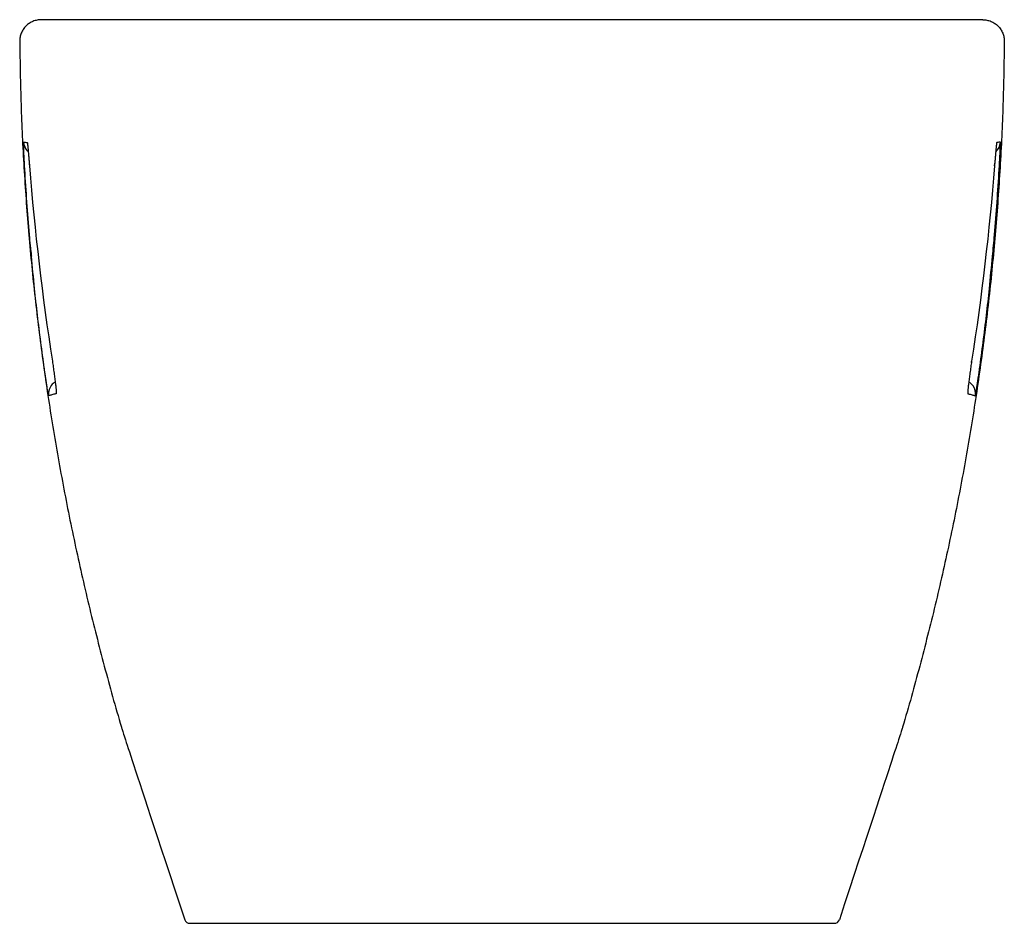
# Model space of a CAD drawing. Header units: millimetres. Extents: x 4789.719 to 4790.084, y 2539.67 to 2540.005.
import ezdxf

# ---------------------------------------------------------------- set-up
doc = ezdxf.new("R2010")
doc.units = ezdxf.units.MM
doc.layers.add('SANINDUSA', color=3, linetype='Continuous')

msp = doc.modelspace()

# ---------------------------------------------------------------- linework, layer by layer
at = {"layer": 'SANINDUSA'}
for p, q in [((4790.075622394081, 2540.005204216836), (4789.72671955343, 2540.005204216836)), ((4789.722251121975, 2539.952051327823), (4789.722251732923, 2539.952021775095)), ((4790.080009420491, 2539.951014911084), (4790.080089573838, 2539.952021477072)), ((4790.080090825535, 2539.952051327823), (4790.080090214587, 2539.952021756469)), ((4789.722330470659, 2539.951045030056), (4789.722331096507, 2539.951015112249)), ((4790.080011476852, 2539.951045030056), (4790.080010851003, 2539.951015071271)), ((4790.071466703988, 2539.878160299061), (4790.07152280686, 2539.878526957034)), ((4789.729851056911, 2539.865918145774), (4789.729435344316, 2539.865808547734)), ((4790.072492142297, 2539.865917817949), (4790.072906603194, 2539.865808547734)), ((4789.78171793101, 2539.670204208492), (4790.020624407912, 2539.670204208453))]:
    msp.add_line(p, q, dxfattribs=at)
at = {"layer": 'SANINDUSA', "flags": 128}
for points in [[(4789.721843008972, 2539.956304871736), (4789.721656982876, 2539.956479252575), (4789.72164035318, 2539.95649573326)], [(4789.731850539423, 2539.870857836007), (4789.731450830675, 2539.870596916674), (4789.730810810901, 2539.870046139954)]]:
    msp.add_lwpolyline(points, dxfattribs=at)
at = {"layer": 'SANINDUSA'}
for centre, radius, start, end in [((4789.725168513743, 2539.960038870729), 0.00500017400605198, 182.7843745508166, 225.1213514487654), ((4790.077173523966, 2539.960038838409), 0.005000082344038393, 310.7663964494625, 357.2159451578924), ((4789.734381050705, 2539.866545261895), 0.005000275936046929, 135.5620055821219, 188.4725000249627), ((4790.06796184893, 2539.866545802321), 0.004999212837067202, 34.91824480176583, 59.61508329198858), ((4790.067961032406, 2539.866545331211), 0.005000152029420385, 351.5264854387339, 34.91731563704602), ((4789.781717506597, 2539.672204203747), 0.001999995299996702, 201.9791364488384, 270.0121585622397), ((4790.020624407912, 2539.672204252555), 0.002000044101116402, 269.9887871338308, 338.8012881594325)]:
    msp.add_arc(centre, radius, start, end, dxfattribs=at)
for points, knots in [([(4789.72671955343, 2540.005204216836), (4789.726188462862, 2540.005204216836), (4789.725666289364, 2540.005151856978), (4789.724895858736, 2540.004997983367), (4789.724641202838, 2540.004934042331), (4789.724136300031, 2540.004780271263), (4789.723885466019, 2540.004690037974), (4789.723156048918, 2540.004386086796), (4789.722694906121, 2540.00413809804), (4789.721822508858, 2540.003552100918), (4789.72140997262, 2540.00321120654), (4789.720671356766, 2540.002466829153), (4789.720340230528, 2540.002060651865), (4789.71990233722, 2540.001399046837), (4789.71976677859, 2540.001170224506), (4789.719521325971, 2540.000705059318), (4789.71929991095, 2540.000230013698), (4789.719125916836, 2539.999735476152), (4789.718975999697, 2539.999231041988), (4789.71891287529, 2539.998972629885), (4789.718763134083, 2539.99819273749), (4789.718715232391, 2539.997667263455), (4789.718719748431, 2539.997136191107)], [0, 0, 0, 0, 0.1250000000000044, 0.1250000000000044, 0.1875000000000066, 0.1875000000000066, 0.2500000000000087, 0.2500000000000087, 0.375000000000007, 0.375000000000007, 0.5000000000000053, 0.5000000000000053, 0.6250000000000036, 0.6250000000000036, 0.6875000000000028, 0.6875000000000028, 0.7500000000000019, 0.8125000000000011, 0.8125000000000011, 0.8750000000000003, 0.8750000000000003, 1, 1, 1, 1]), ([(4790.075622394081, 2540.005204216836), (4790.07615348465, 2540.005204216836), (4790.076675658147, 2540.005151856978), (4790.077446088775, 2540.004997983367), (4790.077700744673, 2540.004934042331), (4790.07820564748, 2540.004780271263), (4790.078456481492, 2540.004690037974), (4790.079185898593, 2540.004386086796), (4790.079647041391, 2540.00413809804), (4790.080519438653, 2540.003552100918), (4790.080931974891, 2540.00321120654), (4790.081670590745, 2540.002466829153), (4790.082001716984, 2540.002060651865), (4790.082439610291, 2540.001399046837), (4790.082575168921, 2540.001170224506), (4790.082820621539, 2540.000705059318), (4790.083042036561, 2540.000230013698), (4790.083216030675, 2539.999735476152), (4790.083365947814, 2539.999231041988), (4790.083429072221, 2539.998972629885), (4790.083578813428, 2539.99819273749), (4790.08362671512, 2539.997667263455), (4790.08362219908, 2539.997136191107)], [0, 0, 0, 0, 0.1250000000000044, 0.1250000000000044, 0.1875000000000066, 0.1875000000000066, 0.2500000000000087, 0.2500000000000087, 0.375000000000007, 0.375000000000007, 0.5000000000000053, 0.5000000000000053, 0.6250000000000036, 0.6250000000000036, 0.6875000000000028, 0.6875000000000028, 0.7500000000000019, 0.8125000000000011, 0.8125000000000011, 0.8750000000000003, 0.8750000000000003, 1, 1, 1, 1]), ([(4789.718719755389, 2539.997136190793), (4789.718842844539, 2539.989335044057), (4789.719089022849, 2539.973732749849), (4789.72020631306, 2539.950330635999), (4789.72187276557, 2539.926943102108), (4789.724140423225, 2539.903605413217), (4789.726990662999, 2539.880352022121), (4789.730426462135, 2539.857177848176), (4789.73444840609, 2539.834077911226), (4789.739054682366, 2539.81108763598), (4789.744225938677, 2539.788237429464), (4789.750005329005, 2539.76553543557), (4789.755010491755, 2539.74736297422), (4789.75829264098, 2539.736818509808), (4789.779862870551, 2539.671455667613)], [0, 0, 0, 0, 0.08752215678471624, 0.1750443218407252, 0.2627896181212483, 0.3505349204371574, 0.4380570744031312, 0.5255792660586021, 0.6133245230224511, 0.7010698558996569, 0.7885919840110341, 0.8761141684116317, 0.9638594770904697, 1, 1, 1, 1]), ([(4790.083622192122, 2539.997136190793), (4790.083499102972, 2539.989335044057), (4790.083252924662, 2539.973732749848), (4790.082135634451, 2539.950330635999), (4790.080469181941, 2539.926943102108), (4790.078201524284, 2539.903605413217), (4790.075351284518, 2539.880352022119), (4790.071915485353, 2539.857177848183), (4790.067893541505, 2539.834077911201), (4790.063287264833, 2539.811087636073), (4790.058116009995, 2539.788237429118), (4790.05233661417, 2539.765535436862), (4790.047331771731, 2539.747364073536), (4790.044049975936, 2539.736820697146), (4790.022489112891, 2539.67148102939)], [0, 0, 0, 0, 0.08752327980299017, 0.1750465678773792, 0.2627929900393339, 0.350539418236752, 0.4380626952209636, 0.5255860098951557, 0.6133323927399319, 0.7010788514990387, 0.788602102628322, 0.8761254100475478, 0.9638718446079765, 1, 1, 1, 1]), ([(4789.72059804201, 2539.949725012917), (4789.720559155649, 2539.950387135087), (4789.720522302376, 2539.951038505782), (4789.720469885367, 2539.952000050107), (4789.720452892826, 2539.952317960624), (4789.720419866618, 2539.952948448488), (4789.720403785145, 2539.953262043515), (4789.720357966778, 2539.954174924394), (4789.720330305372, 2539.954752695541), (4789.720280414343, 2539.955846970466), (4789.72025810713, 2539.956366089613), (4789.72022060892, 2539.957297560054), (4789.720205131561, 2539.957715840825), (4789.720186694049, 2539.958270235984), (4789.720181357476, 2539.958442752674), (4789.720172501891, 2539.958755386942), (4789.720165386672, 2539.959037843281), (4789.720161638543, 2539.959260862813), (4789.720159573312, 2539.959453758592), (4789.720159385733, 2539.959535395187), (4789.720161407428, 2539.95973129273), (4789.720166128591, 2539.959796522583), (4789.720174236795, 2539.959795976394)], [0, 0, 0, 0, 0.1250000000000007, 0.1250000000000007, 0.1875000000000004, 0.1875000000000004, 0.2500000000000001, 0.2500000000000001, 0.3750000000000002, 0.3750000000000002, 0.5000000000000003, 0.5000000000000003, 0.6250000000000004, 0.6250000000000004, 0.6875000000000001, 0.6875000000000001, 0.7499999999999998, 0.8124999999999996, 0.8124999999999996, 0.8749999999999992, 0.8749999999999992, 1, 1, 1, 1]), ([(4789.721504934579, 2539.959680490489), (4789.721530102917, 2539.959678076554), (4789.72156598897, 2539.959495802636), (4789.721637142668, 2539.958949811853), (4789.721663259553, 2539.95872559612), (4789.721719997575, 2539.958198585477), (4789.72175067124, 2539.957895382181), (4789.721800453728, 2539.957378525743), (4789.721817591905, 2539.957196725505), (4789.721852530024, 2539.956819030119), (4789.721870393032, 2539.956622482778), (4789.721925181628, 2539.956010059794), (4789.721963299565, 2539.955571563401), (4789.722023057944, 2539.954866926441), (4789.722043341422, 2539.9546249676), (4789.722084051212, 2539.954134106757), (4789.722104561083, 2539.953884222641), (4789.72216656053, 2539.953121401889), (4789.722208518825, 2539.952595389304), (4789.7222511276, 2539.952051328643)], [0, 0, 0, 0, 0.2499999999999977, 0.2499999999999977, 0.3749999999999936, 0.3749999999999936, 0.4999999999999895, 0.4999999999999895, 0.5624999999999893, 0.5624999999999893, 0.6249999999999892, 0.6249999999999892, 0.7499999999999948, 0.7499999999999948, 0.8124999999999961, 0.8124999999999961, 0.8749999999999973, 0.8749999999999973, 1, 1, 1, 1]), ([(4790.080837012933, 2539.959680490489), (4790.080811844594, 2539.959678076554), (4790.08077595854, 2539.959495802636), (4790.080704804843, 2539.958949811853), (4790.080678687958, 2539.95872559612), (4790.080621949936, 2539.958198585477), (4790.080591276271, 2539.957895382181), (4790.080541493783, 2539.957378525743), (4790.080524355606, 2539.957196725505), (4790.080489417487, 2539.956819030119), (4790.080471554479, 2539.956622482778), (4790.080416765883, 2539.956010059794), (4790.080378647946, 2539.955571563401), (4790.080318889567, 2539.954866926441), (4790.080298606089, 2539.9546249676), (4790.080257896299, 2539.954134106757), (4790.080237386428, 2539.953884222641), (4790.080175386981, 2539.953121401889), (4790.080133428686, 2539.952595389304), (4790.080090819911, 2539.952051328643)], [0, 0, 0, 0, 0.2499999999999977, 0.2499999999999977, 0.3749999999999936, 0.3749999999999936, 0.4999999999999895, 0.4999999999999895, 0.5624999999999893, 0.5624999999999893, 0.6249999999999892, 0.6249999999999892, 0.7499999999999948, 0.7499999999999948, 0.8124999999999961, 0.8124999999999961, 0.8749999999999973, 0.8749999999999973, 1, 1, 1, 1]), ([(4790.081743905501, 2539.949725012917), (4790.081782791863, 2539.950387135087), (4790.081819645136, 2539.951038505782), (4790.081872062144, 2539.952000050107), (4790.081889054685, 2539.952317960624), (4790.081922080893, 2539.952948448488), (4790.081938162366, 2539.953262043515), (4790.081983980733, 2539.954174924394), (4790.082011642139, 2539.954752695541), (4790.082061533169, 2539.955846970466), (4790.082083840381, 2539.956366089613), (4790.082121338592, 2539.957297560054), (4790.08213681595, 2539.957715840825), (4790.082155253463, 2539.958270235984), (4790.082160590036, 2539.958442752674), (4790.08216944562, 2539.958755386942), (4790.082176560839, 2539.959037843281), (4790.082180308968, 2539.959260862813), (4790.082182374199, 2539.959453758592), (4790.082182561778, 2539.959535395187), (4790.082180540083, 2539.95973129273), (4790.08217581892, 2539.959796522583), (4790.082167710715, 2539.959795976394)], [0, 0, 0, 0, 0.1250000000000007, 0.1250000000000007, 0.1875000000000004, 0.1875000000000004, 0.2500000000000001, 0.2500000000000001, 0.3750000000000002, 0.3750000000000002, 0.5000000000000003, 0.5000000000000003, 0.6250000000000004, 0.6250000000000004, 0.6875000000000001, 0.6875000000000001, 0.7499999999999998, 0.8124999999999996, 0.8124999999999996, 0.8749999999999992, 0.8749999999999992, 1, 1, 1, 1]), ([(4789.722251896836, 2539.952021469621), (4789.722270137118, 2539.951786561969), (4789.722296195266, 2539.951450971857), (4789.722323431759, 2539.951115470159), (4789.722331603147, 2539.951014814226)], [0, 0, 0, 0, 0.6999838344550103, 1, 1, 1, 1]), ([(4789.723090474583, 2539.917553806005), (4789.722830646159, 2539.920199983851), (4789.721779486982, 2539.930905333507), (4789.721105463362, 2539.941642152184), (4789.720598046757, 2539.949725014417)], [0, 0, 0, 0, 0.2471827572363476, 1, 1, 1, 1]), ([(4790.079247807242, 2539.917515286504), (4790.079508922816, 2539.92017429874), (4790.080561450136, 2539.930892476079), (4790.081236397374, 2539.941642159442), (4790.081743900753, 2539.949725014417)], [0, 0, 0, 0, 0.2480843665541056, 1, 1, 1, 1]), ([(4789.722037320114, 2539.926242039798), (4789.72205625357, 2539.926024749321), (4789.72211188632, 2539.925386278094), (4789.722284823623, 2539.923824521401), (4789.722559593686, 2539.921496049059), (4789.722807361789, 2539.919459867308), (4789.722999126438, 2539.917905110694), (4789.723043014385, 2539.917549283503)], [0, 0, 0, 0, 0.1475620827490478, 0.4335861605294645, 0.6941644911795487, 0.9300053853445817, 1, 1, 1, 1]), ([(4790.079295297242, 2539.917510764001), (4790.079340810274, 2539.917880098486), (4790.079534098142, 2539.919448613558), (4790.079783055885, 2539.921496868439), (4790.080057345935, 2539.923824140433), (4790.080230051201, 2539.925385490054), (4790.080285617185, 2539.926023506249), (4790.080304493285, 2539.926240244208)], [0, 0, 0, 0, 0.07249349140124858, 0.3078703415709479, 0.5678698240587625, 0.8532027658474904, 1, 1, 1, 1]), ([(4789.727866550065, 2539.875794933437), (4789.727421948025, 2539.879098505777), (4789.726088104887, 2539.88900949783), (4789.724434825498, 2539.902925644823), (4789.723457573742, 2539.913559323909), (4789.723090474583, 2539.917553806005)], [0, 0, 0, 0, 0.2379006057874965, 0.7137216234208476, 1, 1, 1, 1]), ([(4790.074475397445, 2539.875794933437), (4790.074919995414, 2539.879098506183), (4790.076253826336, 2539.889009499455), (4790.077905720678, 2539.90291282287), (4790.078881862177, 2539.913533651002), (4790.079247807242, 2539.917515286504)], [0, 0, 0, 0, 0.2381197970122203, 0.7143792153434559, 1, 1, 1, 1]), ([(4789.729435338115, 2539.865808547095), (4789.729425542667, 2539.865805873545), (4789.729406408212, 2539.865868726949), (4789.729364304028, 2539.866057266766), (4789.729348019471, 2539.866135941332), (4789.729310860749, 2539.86632568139), (4789.729289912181, 2539.866437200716), (4789.72922156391, 2539.86681322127), (4789.729168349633, 2539.867120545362), (4789.729077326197, 2539.867665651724), (4789.729044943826, 2539.867862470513), (4789.728977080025, 2539.86828066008), (4789.728941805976, 2539.868500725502), (4789.728832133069, 2539.8691927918), (4789.728753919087, 2539.869696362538), (4789.728628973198, 2539.870516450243), (4789.728586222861, 2539.870799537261), (4789.728500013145, 2539.871375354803), (4789.728412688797, 2539.87196347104), (4789.728323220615, 2539.8725758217), (4789.728232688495, 2539.873200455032), (4789.728186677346, 2539.873520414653), (4789.728048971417, 2539.874485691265), (4789.727957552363, 2539.875136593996), (4789.727866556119, 2539.875794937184)], [0, 0, 0, 0, 0.1249999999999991, 0.1249999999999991, 0.1874999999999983, 0.1874999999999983, 0.2499999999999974, 0.2499999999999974, 0.3749999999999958, 0.3749999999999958, 0.4374999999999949, 0.4374999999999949, 0.4999999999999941, 0.4999999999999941, 0.624999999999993, 0.624999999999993, 0.687499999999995, 0.687499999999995, 0.749999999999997, 0.812499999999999, 0.812499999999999, 0.875000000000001, 0.875000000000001, 1, 1, 1, 1]), ([(4789.730816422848, 2539.87858535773), (4789.730927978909, 2539.877863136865), (4789.731037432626, 2539.877135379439), (4789.731252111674, 2539.875668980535), (4789.731358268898, 2539.874923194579), (4789.731555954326, 2539.873490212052), (4789.731648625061, 2539.872795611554), (4789.731820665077, 2539.871452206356), (4789.731896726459, 2539.870829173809), (4789.73202910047, 2539.869678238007), (4789.732085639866, 2539.869146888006), (4789.732172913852, 2539.868231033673), (4789.732204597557, 2539.867838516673), (4789.732242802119, 2539.867193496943), (4789.732248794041, 2539.866950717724), (4789.732235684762, 2539.866617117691), (4789.732216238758, 2539.866527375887), (4789.732184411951, 2539.866519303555)], [0, 0, 0, 0, 0.125, 0.125, 0.25, 0.25, 0.375, 0.375, 0.5, 0.5, 0.625, 0.625, 0.75, 0.75, 0.875, 0.875, 1, 1, 1, 1]), ([(4790.071525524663, 2539.87858535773), (4790.071413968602, 2539.877863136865), (4790.071304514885, 2539.877135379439), (4790.071089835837, 2539.875668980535), (4790.070983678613, 2539.874923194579), (4790.070785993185, 2539.873490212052), (4790.07069332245, 2539.872795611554), (4790.070521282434, 2539.871452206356), (4790.070445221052, 2539.870829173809), (4790.07031284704, 2539.869678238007), (4790.070256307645, 2539.869146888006), (4790.070169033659, 2539.868231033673), (4790.070137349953, 2539.867838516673), (4790.070099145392, 2539.867193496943), (4790.07009315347, 2539.866950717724), (4790.07010626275, 2539.866617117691), (4790.070125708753, 2539.866527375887), (4790.07015753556, 2539.866519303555)], [0, 0, 0, 0, 0.125, 0.125, 0.25, 0.25, 0.375, 0.375, 0.5, 0.5, 0.625, 0.625, 0.75, 0.75, 0.875, 0.875, 1, 1, 1, 1]), ([(4790.072906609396, 2539.865808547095), (4790.072916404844, 2539.865805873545), (4790.072935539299, 2539.865868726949), (4790.072977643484, 2539.866057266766), (4790.072993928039, 2539.866135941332), (4790.073031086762, 2539.86632568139), (4790.07305203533, 2539.866437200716), (4790.073120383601, 2539.86681322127), (4790.073173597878, 2539.867120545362), (4790.073264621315, 2539.867665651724), (4790.073297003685, 2539.867862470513), (4790.073364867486, 2539.86828066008), (4790.073400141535, 2539.868500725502), (4790.073509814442, 2539.8691927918), (4790.073588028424, 2539.869696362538), (4790.073712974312, 2539.870516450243), (4790.07375572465, 2539.870799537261), (4790.073841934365, 2539.871375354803), (4790.073929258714, 2539.87196347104), (4790.074018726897, 2539.8725758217), (4790.074109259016, 2539.873200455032), (4790.074155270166, 2539.873520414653), (4790.074292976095, 2539.874485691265), (4790.074384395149, 2539.875136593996), (4790.074475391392, 2539.875794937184)], [0, 0, 0, 0, 0.1249999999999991, 0.1249999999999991, 0.1874999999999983, 0.1874999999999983, 0.2499999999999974, 0.2499999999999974, 0.3749999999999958, 0.3749999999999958, 0.4374999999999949, 0.4374999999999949, 0.4999999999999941, 0.4999999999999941, 0.624999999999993, 0.624999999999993, 0.687499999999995, 0.687499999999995, 0.749999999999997, 0.812499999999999, 0.812499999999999, 0.875000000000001, 0.875000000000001, 1, 1, 1, 1]), ([(4789.732184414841, 2539.86651930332), (4789.732045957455, 2539.866484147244), (4789.731353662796, 2539.866308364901), (4789.730436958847, 2539.866073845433), (4789.730010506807, 2539.865960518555), (4789.729851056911, 2539.865918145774)], [0, 0, 0, 0, 0.1353393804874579, 0.6767044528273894, 1, 1, 1, 1]), ([(4790.070157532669, 2539.86651930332), (4790.070295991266, 2539.866484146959), (4790.070988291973, 2539.866308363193), (4790.071905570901, 2539.866073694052), (4790.07233233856, 2539.865960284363), (4790.072492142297, 2539.865917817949)], [0, 0, 0, 0, 0.1352360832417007, 0.6761879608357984, 1, 1, 1, 1])]:
    msp.add_open_spline(points, degree=3, knots=knots, dxfattribs=at)
for points in [[(4789.720174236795, 2539.959795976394), (4789.720481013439, 2539.95977531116), (4789.720941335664, 2539.959734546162), (4789.721504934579, 2539.959680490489)], [(4790.082167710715, 2539.959795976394), (4790.081860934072, 2539.95977531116), (4790.081400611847, 2539.959734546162), (4790.080837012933, 2539.959680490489)], [(4789.7222511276, 2539.952051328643), (4789.722277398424, 2539.951715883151), (4789.722303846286, 2539.95138045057), (4789.722330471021, 2539.951045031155)], [(4790.080090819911, 2539.952051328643), (4790.080064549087, 2539.951715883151), (4790.080038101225, 2539.95138045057), (4790.08001147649, 2539.951045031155)], [(4789.722330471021, 2539.951045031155), (4789.724255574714, 2539.92679250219), (4789.727100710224, 2539.902641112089), (4789.730816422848, 2539.87858535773)], [(4790.08001147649, 2539.951045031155), (4790.078086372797, 2539.92679250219), (4790.075241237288, 2539.902641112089), (4790.071525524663, 2539.87858535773)]]:
    msp.add_open_spline(points, degree=3, dxfattribs=at)

doc.saveas('drawing.dxf')
